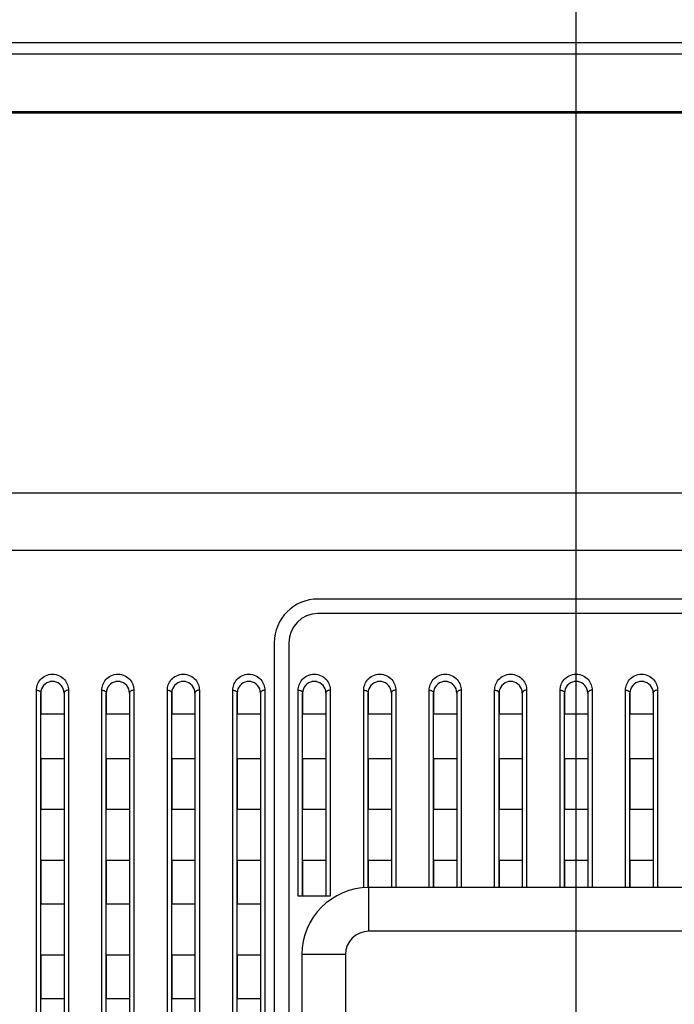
# Model space of a CAD drawing. Header units: millimetres. Extents: x -6054 to 364, y -1866 to 3094.
# Tile 103 of 256: x -4609 to -4564, y 879 to 946. Entities that reach past the tile are written whole.
import ezdxf

# ---------------------------------------------------------------- set-up
doc = ezdxf.new("R2010")
doc.units = ezdxf.units.MM
doc.header["$LTSCALE"] = 65.395
doc.header["$PDSIZE"] = 0.05
doc.layers.get('0').update_dxf_attribs({"linetype": 'CONTINUOUS'})
doc.layers.get('Defpoints').update_dxf_attribs({"linetype": 'CONTINUOUS'})
doc.layers.add('DIM', color=3, linetype='CONTINUOUS')
doc.styles.get("Standard").update_dxf_attribs({"font": 'arial.ttf'})
doc.dimstyles.new('ISO-25', dxfattribs={"dimtxt": 2.5, "dimasz": 2.5, "dimexe": 1.25, "dimexo": 0.625, "dimtad": 1, "dimtxsty": 'STANDARD', "dimcen": 2.5, "dimadec": 0, "dimazin": 0, "dimtfac": 1, "dimtmove": 0, "dimatfit": 3, "dimfxl": 1, "dimarcsym": 0})

# ---------------------------------------------------------------- blocks, each defined once
blk = doc.blocks.new('*D0')
at = {"layer": 'Defpoints', "color": 0}
for p in [(-4193.173, 1041.272), (-4734.98, 936.486), (-4193.173, 628.168)]:
    blk.add_point(p, dxfattribs=at)
at = {"layer": 'DIM', "color": 3, "lineweight": -2}
for p, q in [((-4734.98, 937.111), (-4734.98, 1042.522)), ((-4193.173, 628.793), (-4193.173, 1042.522)), ((-4719.98, 1041.272), (-4208.173, 1041.272))]:
    blk.add_line(p, q, dxfattribs=at)
at = {"layer": 'DIM', "color": 3}
for points in [[(-4719.98, 1043.772), (-4719.98, 1038.772), (-4734.98, 1041.272)], [(-4208.173, 1038.772), (-4208.173, 1043.772), (-4193.173, 1041.272)]]:
    blk.add_solid(points, dxfattribs=at)
at = {"layer": 'DIM', "color": 2, "insert": (-4464.076, 1059.082), "char_height": 20, "attachment_point": 5}
blk.add_mtext('542  [21,331]', dxfattribs=at)
blk = doc.blocks.new('*D16')
at = {"layer": 'Defpoints', "color": 0}
for p in [(-4695.976, 946.484), (-4765.28, 865.648), (-4570.423, 865.648)]:
    blk.add_point(p, dxfattribs=at)
at = {"layer": 'DIM', "color": 3, "lineweight": -2}
for p, q in [((-4696.601, 946.484), (-4766.53, 946.484)), ((-4765.28, 931.484), (-4765.28, 880.648)), ((-4571.048, 865.648), (-4766.53, 865.648)), ((-4765.28, 865.648), (-4765.28, 703.928))]:
    blk.add_line(p, q, dxfattribs=at)
at = {"layer": 'DIM', "color": 3}
for points in [[(-4762.78, 931.484), (-4767.78, 931.484), (-4765.28, 946.484)], [(-4767.78, 880.648), (-4762.78, 880.648), (-4765.28, 865.648)]]:
    blk.add_solid(points, dxfattribs=at)
at = {"layer": 'DIM', "color": 2, "insert": (-4783.09, 777.288), "char_height": 20, "attachment_point": 5, "rotation": 90}
blk.add_mtext('81   [3,183]', dxfattribs=at)
blk = doc.blocks.new('*D7')
at = {"layer": 'Defpoints', "color": 0}
for p in [(-4728.573, 946.484), (-4809.721, 628.168), (-4193.173, 628.168)]:
    blk.add_point(p, dxfattribs=at)
at = {"layer": 'DIM', "color": 3, "lineweight": -2}
for p, q in [((-4729.198, 946.484), (-4810.971, 946.484)), ((-4809.721, 931.484), (-4809.721, 643.168)), ((-4193.798, 628.168), (-4810.971, 628.168))]:
    blk.add_line(p, q, dxfattribs=at)
at = {"layer": 'DIM', "color": 3}
for points in [[(-4807.221, 931.484), (-4812.221, 931.484), (-4809.721, 946.484)], [(-4812.221, 643.168), (-4807.221, 643.168), (-4809.721, 628.168)]]:
    blk.add_solid(points, dxfattribs=at)
at = {"layer": 'DIM', "color": 2, "insert": (-4827.531, 787.326), "char_height": 20, "attachment_point": 5, "rotation": 90}
blk.add_mtext('318  [12,532]', dxfattribs=at)
blk = doc.blocks.new('*D11')
at = {"layer": 'Defpoints', "color": 0}
for p in [(-4734.98, 978.007), (-4734.98, 865.656), (-4570.423, 865.648)]:
    blk.add_point(p, dxfattribs=at)
at = {"layer": 'DIM', "color": 3, "lineweight": -2}
for p, q in [((-4734.98, 866.281), (-4734.98, 979.257)), ((-4570.423, 866.273), (-4570.423, 979.257)), ((-4585.423, 978.007), (-4719.98, 978.007))]:
    blk.add_line(p, q, dxfattribs=at)
at = {"layer": 'DIM', "color": 3}
for points in [[(-4719.98, 980.507), (-4719.98, 975.507), (-4734.98, 978.007)], [(-4585.423, 975.507), (-4585.423, 980.507), (-4570.423, 978.007)]]:
    blk.add_solid(points, dxfattribs=at)
at = {"layer": 'DIM', "color": 2, "insert": (-4652.701, 995.817), "char_height": 20, "attachment_point": 5}
blk.add_mtext('165  [6,479]', dxfattribs=at)
blk = doc.blocks.new('*D12')
at = {"layer": 'Defpoints', "color": 0}
for p in [(-4451.923, 971.719), (-4570.423, 865.648), (-4451.923, 865.648)]:
    blk.add_point(p, dxfattribs=at)
at = {"layer": 'DIM', "color": 3, "lineweight": -2}
for p, q in [((-4570.423, 866.273), (-4570.423, 972.969)), ((-4451.923, 866.273), (-4451.923, 972.969)), ((-4555.423, 971.719), (-4466.923, 971.719)), ((-4451.923, 971.719), (-4284.269, 971.719))]:
    blk.add_line(p, q, dxfattribs=at)
at = {"layer": 'DIM', "color": 3}
for points in [[(-4555.423, 974.219), (-4555.423, 969.219), (-4570.423, 971.719)], [(-4466.923, 969.219), (-4466.923, 974.219), (-4451.923, 971.719)]]:
    blk.add_solid(points, dxfattribs=at)
at = {"layer": 'DIM', "color": 2, "insert": (-4360.559, 989.529), "char_height": 20, "attachment_point": 5}
blk.add_mtext('119  [4,665]', dxfattribs=at)

msp = doc.modelspace()

# ---------------------------------------------------------------- linework, layer by layer
at = {"linetype": 'Continuous'}
for p, q in [((-4727.413, 944.918), (-3058.933, 944.918)), ((-3058.933, 944.121), (-4727.413, 944.121)), ((-3058.933, 940.151), (-4727.413, 940.151)), ((-4686.861, 913.947), (-4546.433, 913.947)), ((-3099.485, 909.984), (-4686.861, 909.984)), ((-4435.673, 906.648), (-4588.173, 906.648)), ((-4435.673, 905.648), (-4588.173, 905.648)), ((-4591.173, 903.648), (-4591.173, 828.398)), ((-4590.173, 903.648), (-4590.173, 828.398)), ((-4607.523, 828.726), (-4607.523, 900.382)), ((-4607.223, 900.184), (-4607.223, 898.734)), ((-4607.223, 900.184), (-4607.223, 898.734)), ((-4607.223, 828.718), (-4607.223, 900.184)), ((-4605.623, 900.184), (-4605.623, 898.734)), ((-4605.623, 900.184), (-4605.623, 898.734)), ((-4605.623, 900.184), (-4605.623, 828.718)), ((-4605.323, 900.382), (-4605.323, 828.726)), ((-4603.023, 828.726), (-4603.023, 900.382)), ((-4602.723, 900.184), (-4602.723, 898.734)), ((-4602.723, 900.184), (-4602.723, 898.734)), ((-4602.723, 828.718), (-4602.723, 900.184)), ((-4601.123, 900.184), (-4601.123, 898.734)), ((-4601.123, 900.184), (-4601.123, 898.734)), ((-4601.123, 900.184), (-4601.123, 828.718)), ((-4600.823, 900.382), (-4600.823, 828.726)), ((-4598.523, 828.726), (-4598.523, 900.382)), ((-4598.223, 900.184), (-4598.223, 898.734)), ((-4598.223, 900.184), (-4598.223, 898.734)), ((-4598.223, 828.718), (-4598.223, 900.184)), ((-4596.623, 900.184), (-4596.623, 898.734)), ((-4596.623, 900.184), (-4596.623, 898.734)), ((-4596.623, 900.184), (-4596.623, 828.718)), ((-4596.323, 900.382), (-4596.323, 828.726)), ((-4594.023, 828.726), (-4594.023, 900.382)), ((-4593.723, 900.184), (-4593.723, 898.734)), ((-4593.723, 900.184), (-4593.723, 898.734)), ((-4593.723, 828.718), (-4593.723, 900.184)), ((-4592.123, 900.184), (-4592.123, 898.734)), ((-4592.123, 900.184), (-4592.123, 898.734)), ((-4592.123, 900.184), (-4592.123, 828.718)), ((-4591.823, 900.382), (-4591.823, 828.726)), ((-4589.523, 886.229), (-4589.523, 900.382)), ((-4589.223, 900.184), (-4589.223, 898.734)), ((-4589.223, 886.229), (-4589.223, 900.184)), ((-4587.623, 900.184), (-4587.623, 898.734)), ((-4587.623, 900.184), (-4587.623, 886.229)), ((-4587.323, 900.382), (-4587.323, 886.229)), ((-4585.023, 886.793), (-4585.023, 900.382)), ((-4584.723, 900.184), (-4584.723, 898.734)), ((-4584.723, 886.807), (-4584.723, 900.184)), ((-4583.123, 900.184), (-4583.123, 898.734)), ((-4583.123, 900.184), (-4583.123, 886.807)), ((-4582.823, 900.382), (-4582.823, 886.807)), ((-4580.523, 886.807), (-4580.523, 900.382)), ((-4580.223, 900.184), (-4580.223, 898.734)), ((-4580.223, 886.807), (-4580.223, 900.184)), ((-4578.623, 900.184), (-4578.623, 898.734)), ((-4578.623, 900.184), (-4578.623, 886.807)), ((-4578.323, 900.382), (-4578.323, 886.807)), ((-4576.023, 886.807), (-4576.023, 900.382)), ((-4575.723, 900.184), (-4575.723, 898.734)), ((-4575.723, 886.807), (-4575.723, 900.184)), ((-4574.123, 900.184), (-4574.123, 898.734)), ((-4574.123, 900.184), (-4574.123, 886.807)), ((-4573.823, 900.382), (-4573.823, 886.807)), ((-4571.523, 886.807), (-4571.523, 900.382)), ((-4571.223, 900.184), (-4571.223, 898.734)), ((-4571.223, 886.807), (-4571.223, 900.184)), ((-4569.623, 900.184), (-4569.623, 898.734)), ((-4569.623, 900.184), (-4569.623, 886.807)), ((-4569.323, 900.382), (-4569.323, 886.807)), ((-4567.023, 886.807), (-4567.023, 900.382)), ((-4566.723, 900.184), (-4566.723, 898.734)), ((-4566.723, 886.807), (-4566.723, 900.184)), ((-4565.123, 900.184), (-4565.123, 898.734)), ((-4565.123, 900.184), (-4565.123, 886.807)), ((-4564.823, 900.382), (-4564.823, 886.807)), ((-4605.623, 898.734), (-4607.223, 898.734)), ((-4605.623, 898.734), (-4607.223, 898.734)), ((-4601.123, 898.734), (-4602.723, 898.734)), ((-4601.123, 898.734), (-4602.723, 898.734)), ((-4596.623, 898.734), (-4598.223, 898.734)), ((-4596.623, 898.734), (-4598.223, 898.734)), ((-4592.123, 898.734), (-4593.723, 898.734)), ((-4592.123, 898.734), (-4593.723, 898.734)), ((-4587.623, 898.734), (-4589.223, 898.734)), ((-4587.623, 898.734), (-4589.223, 898.734)), ((-4583.123, 898.734), (-4584.723, 898.734)), ((-4583.123, 898.734), (-4584.723, 898.734)), ((-4578.623, 898.734), (-4580.223, 898.734)), ((-4578.623, 898.734), (-4580.223, 898.734)), ((-4574.123, 898.734), (-4575.723, 898.734)), ((-4574.123, 898.734), (-4575.723, 898.734)), ((-4569.623, 898.734), (-4571.223, 898.734)), ((-4569.623, 898.734), (-4571.223, 898.734)), ((-4565.123, 898.734), (-4566.723, 898.734)), ((-4565.123, 898.734), (-4566.723, 898.734)), ((-4607.223, 895.668), (-4607.223, 892.168)), ((-4607.223, 895.668), (-4607.223, 892.168)), ((-4605.623, 895.668), (-4607.223, 895.668)), ((-4605.623, 895.668), (-4607.223, 895.668)), ((-4605.623, 895.668), (-4605.623, 892.168)), ((-4605.623, 895.668), (-4605.623, 892.168)), ((-4602.723, 895.668), (-4602.723, 892.168)), ((-4602.723, 895.668), (-4602.723, 892.168)), ((-4601.123, 895.668), (-4602.723, 895.668)), ((-4601.123, 895.668), (-4602.723, 895.668)), ((-4601.123, 895.668), (-4601.123, 892.168)), ((-4601.123, 895.668), (-4601.123, 892.168)), ((-4598.223, 895.668), (-4598.223, 892.168)), ((-4598.223, 895.668), (-4598.223, 892.168)), ((-4596.623, 895.668), (-4598.223, 895.668)), ((-4596.623, 895.668), (-4598.223, 895.668)), ((-4596.623, 895.668), (-4596.623, 892.168)), ((-4596.623, 895.668), (-4596.623, 892.168)), ((-4593.723, 895.668), (-4593.723, 892.168)), ((-4593.723, 895.668), (-4593.723, 892.168)), ((-4592.123, 895.668), (-4593.723, 895.668)), ((-4592.123, 895.668), (-4593.723, 895.668)), ((-4592.123, 895.668), (-4592.123, 892.168)), ((-4592.123, 895.668), (-4592.123, 892.168)), ((-4589.223, 895.668), (-4589.223, 892.168)), ((-4587.623, 895.668), (-4589.223, 895.668)), ((-4587.623, 895.668), (-4589.223, 895.668)), ((-4587.623, 895.668), (-4587.623, 892.168)), ((-4584.723, 895.668), (-4584.723, 892.168)), ((-4583.123, 895.668), (-4584.723, 895.668)), ((-4583.123, 895.668), (-4584.723, 895.668)), ((-4583.123, 895.668), (-4583.123, 892.168)), ((-4580.223, 895.668), (-4580.223, 892.168)), ((-4578.623, 895.668), (-4580.223, 895.668)), ((-4578.623, 895.668), (-4580.223, 895.668)), ((-4578.623, 895.668), (-4578.623, 892.168)), ((-4575.723, 895.668), (-4575.723, 892.168)), ((-4574.123, 895.668), (-4575.723, 895.668)), ((-4574.123, 895.668), (-4575.723, 895.668)), ((-4574.123, 895.668), (-4574.123, 892.168)), ((-4571.223, 895.668), (-4571.223, 892.168)), ((-4569.623, 895.668), (-4571.223, 895.668)), ((-4569.623, 895.668), (-4571.223, 895.668)), ((-4569.623, 895.668), (-4569.623, 892.168)), ((-4566.723, 895.668), (-4566.723, 892.168)), ((-4565.123, 895.668), (-4566.723, 895.668)), ((-4565.123, 895.668), (-4566.723, 895.668)), ((-4565.123, 895.668), (-4565.123, 892.168)), ((-4605.623, 892.168), (-4607.223, 892.168)), ((-4605.623, 892.168), (-4607.223, 892.168)), ((-4601.123, 892.168), (-4602.723, 892.168)), ((-4601.123, 892.168), (-4602.723, 892.168)), ((-4596.623, 892.168), (-4598.223, 892.168)), ((-4596.623, 892.168), (-4598.223, 892.168)), ((-4592.123, 892.168), (-4593.723, 892.168)), ((-4592.123, 892.168), (-4593.723, 892.168)), ((-4587.623, 892.168), (-4589.223, 892.168)), ((-4587.623, 892.168), (-4589.223, 892.168)), ((-4583.123, 892.168), (-4584.723, 892.168)), ((-4583.123, 892.168), (-4584.723, 892.168)), ((-4578.623, 892.168), (-4580.223, 892.168)), ((-4578.623, 892.168), (-4580.223, 892.168)), ((-4574.123, 892.168), (-4575.723, 892.168)), ((-4574.123, 892.168), (-4575.723, 892.168)), ((-4569.623, 892.168), (-4571.223, 892.168)), ((-4569.623, 892.168), (-4571.223, 892.168)), ((-4565.123, 892.168), (-4566.723, 892.168)), ((-4565.123, 892.168), (-4566.723, 892.168)), ((-4607.223, 888.668), (-4607.223, 885.668)), ((-4607.223, 888.668), (-4607.223, 885.668)), ((-4605.623, 888.668), (-4607.223, 888.668)), ((-4605.623, 888.668), (-4607.223, 888.668)), ((-4605.623, 888.668), (-4605.623, 885.668)), ((-4605.623, 888.668), (-4605.623, 885.668)), ((-4602.723, 888.668), (-4602.723, 885.668)), ((-4602.723, 888.668), (-4602.723, 885.668)), ((-4601.123, 888.668), (-4602.723, 888.668)), ((-4601.123, 888.668), (-4602.723, 888.668)), ((-4601.123, 888.668), (-4601.123, 885.668)), ((-4601.123, 888.668), (-4601.123, 885.668)), ((-4598.223, 888.668), (-4598.223, 885.668)), ((-4598.223, 888.668), (-4598.223, 885.668)), ((-4596.623, 888.668), (-4598.223, 888.668)), ((-4596.623, 888.668), (-4598.223, 888.668)), ((-4596.623, 888.668), (-4596.623, 885.668)), ((-4596.623, 888.668), (-4596.623, 885.668)), ((-4593.723, 888.668), (-4593.723, 885.668)), ((-4593.723, 888.668), (-4593.723, 885.668)), ((-4592.123, 888.668), (-4593.723, 888.668)), ((-4592.123, 888.668), (-4593.723, 888.668)), ((-4592.123, 888.668), (-4592.123, 885.668)), ((-4592.123, 888.668), (-4592.123, 885.668)), ((-4589.223, 888.668), (-4589.223, 886.229)), ((-4587.623, 888.668), (-4589.223, 888.668)), ((-4587.623, 888.668), (-4589.223, 888.668)), ((-4587.623, 888.668), (-4587.623, 886.229)), ((-4584.723, 888.668), (-4584.723, 886.807)), ((-4583.123, 888.668), (-4584.723, 888.668)), ((-4583.123, 888.668), (-4584.723, 888.668)), ((-4583.123, 888.668), (-4583.123, 886.807)), ((-4580.223, 888.668), (-4580.223, 886.807)), ((-4578.623, 888.668), (-4580.223, 888.668)), ((-4578.623, 888.668), (-4580.223, 888.668)), ((-4578.623, 888.668), (-4578.623, 886.807)), ((-4575.723, 888.668), (-4575.723, 886.807)), ((-4574.123, 888.668), (-4575.723, 888.668)), ((-4574.123, 888.668), (-4575.723, 888.668)), ((-4574.123, 888.668), (-4574.123, 886.807)), ((-4571.223, 888.668), (-4571.223, 886.807)), ((-4569.623, 888.668), (-4571.223, 888.668)), ((-4569.623, 888.668), (-4571.223, 888.668)), ((-4569.623, 888.668), (-4569.623, 886.807)), ((-4566.723, 888.668), (-4566.723, 886.807)), ((-4565.123, 888.668), (-4566.723, 888.668)), ((-4565.123, 888.668), (-4566.723, 888.668)), ((-4565.123, 888.668), (-4565.123, 886.807)), ((-4587.323, 886.229), (-4589.523, 886.229)), ((-4584.673, 883.807), (-4584.673, 886.807)), ((-4439.173, 886.807), (-4584.673, 886.807)), ((-4605.623, 885.668), (-4607.223, 885.668)), ((-4605.623, 885.668), (-4607.223, 885.668)), ((-4601.123, 885.668), (-4602.723, 885.668)), ((-4601.123, 885.668), (-4602.723, 885.668)), ((-4596.623, 885.668), (-4598.223, 885.668)), ((-4596.623, 885.668), (-4598.223, 885.668)), ((-4592.123, 885.668), (-4593.723, 885.668)), ((-4592.123, 885.668), (-4593.723, 885.668)), ((-4439.173, 883.807), (-4584.673, 883.807)), ((-4607.223, 882.168), (-4607.223, 879.168)), ((-4607.223, 882.168), (-4607.223, 879.168)), ((-4605.623, 882.168), (-4607.223, 882.168)), ((-4605.623, 882.168), (-4607.223, 882.168)), ((-4605.623, 882.168), (-4605.623, 879.168)), ((-4605.623, 882.168), (-4605.623, 879.168)), ((-4602.723, 882.168), (-4602.723, 879.168)), ((-4602.723, 882.168), (-4602.723, 879.168)), ((-4601.123, 882.168), (-4602.723, 882.168)), ((-4601.123, 882.168), (-4602.723, 882.168)), ((-4601.123, 882.168), (-4601.123, 879.168)), ((-4601.123, 882.168), (-4601.123, 879.168)), ((-4598.223, 882.168), (-4598.223, 879.168)), ((-4598.223, 882.168), (-4598.223, 879.168)), ((-4596.623, 882.168), (-4598.223, 882.168)), ((-4596.623, 882.168), (-4598.223, 882.168)), ((-4596.623, 882.168), (-4596.623, 879.168)), ((-4596.623, 882.168), (-4596.623, 879.168)), ((-4593.723, 882.168), (-4593.723, 879.168)), ((-4593.723, 882.168), (-4593.723, 879.168)), ((-4592.123, 882.168), (-4593.723, 882.168)), ((-4592.123, 882.168), (-4593.723, 882.168)), ((-4592.123, 882.168), (-4592.123, 879.168)), ((-4592.123, 882.168), (-4592.123, 879.168)), ((-4589.282, 882.198), (-4589.282, 877.794)), ((-4586.282, 882.198), (-4589.282, 882.198)), ((-4586.282, 882.198), (-4586.282, 871.786)), ((-4605.623, 879.168), (-4607.223, 879.168)), ((-4605.623, 879.168), (-4607.223, 879.168)), ((-4601.123, 879.168), (-4602.723, 879.168)), ((-4601.123, 879.168), (-4602.723, 879.168)), ((-4596.623, 879.168), (-4598.223, 879.168)), ((-4596.623, 879.168), (-4598.223, 879.168)), ((-4592.123, 879.168), (-4593.723, 879.168)), ((-4592.123, 879.168), (-4593.723, 879.168))]:
    msp.add_line(p, q, dxfattribs=at)
msp.add_line((-4734.98, 940.078), (-3893.18, 940.078))
for centre, radius, start, end in [((-4588.173, 903.648), 3, 90, 180), ((-4588.173, 903.648), 2, 90, 180), ((-4606.423, 900.184), 0.8, 98.00571, 180), ((-4606.423, 900.184), 0.8, 98.00697, 100.40127), ((-4606.423, 900.184), 0.8, 98.00697, 100.40127), ((-4606.423, 900.182), 0.802, 92.67353, 98.00676), ((-4606.423, 900.182), 0.802, 92.67345, 98.00676), ((-4606.423, 900.182), 0.802, 92.67345, 98.00676), ((-4606.423, 900.186), 0.798, 87.34328, 92.66704), ((-4606.423, 900.186), 0.798, 87.34328, 92.66704), ((-4606.423, 900.186), 0.798, 87.34317, 92.66715), ((-4606.423, 900.182), 0.802, 81.99243, 87.33724), ((-4606.423, 900.182), 0.802, 81.99258, 87.33756), ((-4606.423, 900.182), 0.802, 81.99258, 87.33756), ((-4606.423, 900.184), 0.8, 0, 81.99444), ((-4606.423, 900.184), 0.8, 79.5496, 81.99314), ((-4606.423, 900.184), 0.8, 79.5496, 81.99314), ((-4601.923, 900.184), 0.8, 98.00571, 180), ((-4601.923, 900.184), 0.8, 98.00697, 100.40127), ((-4601.923, 900.184), 0.8, 98.00697, 100.40127), ((-4601.923, 900.182), 0.802, 92.67353, 98.00676), ((-4601.923, 900.182), 0.802, 92.67345, 98.00676), ((-4601.923, 900.182), 0.802, 92.67345, 98.00676), ((-4601.923, 900.186), 0.798, 87.34328, 92.66704), ((-4601.923, 900.186), 0.798, 87.34328, 92.66704), ((-4601.923, 900.186), 0.798, 87.34317, 92.66715), ((-4601.923, 900.182), 0.802, 81.99243, 87.33724), ((-4601.923, 900.182), 0.802, 81.99258, 87.33756), ((-4601.923, 900.182), 0.802, 81.99258, 87.33756), ((-4601.923, 900.184), 0.8, 0, 81.99444), ((-4601.923, 900.184), 0.8, 79.5496, 81.99314), ((-4601.923, 900.184), 0.8, 79.5496, 81.99314), ((-4597.423, 900.184), 0.8, 98.00571, 180), ((-4597.423, 900.184), 0.8, 98.00697, 100.40127), ((-4597.423, 900.184), 0.8, 98.00697, 100.40127), ((-4597.423, 900.182), 0.802, 92.67353, 98.00676), ((-4597.423, 900.182), 0.802, 92.67345, 98.00676), ((-4597.423, 900.182), 0.802, 92.67345, 98.00676), ((-4597.423, 900.186), 0.798, 87.34328, 92.66704), ((-4597.423, 900.186), 0.798, 87.34328, 92.66704), ((-4597.423, 900.186), 0.798, 87.34317, 92.66715), ((-4597.423, 900.182), 0.802, 81.99243, 87.33724), ((-4597.423, 900.182), 0.802, 81.99258, 87.33756), ((-4597.423, 900.182), 0.802, 81.99258, 87.33756), ((-4597.423, 900.184), 0.8, 0, 81.99444), ((-4597.423, 900.184), 0.8, 79.5496, 81.99314), ((-4597.423, 900.184), 0.8, 79.5496, 81.99314), ((-4592.923, 900.184), 0.8, 98.00571, 180), ((-4592.923, 900.184), 0.8, 98.00697, 100.40127), ((-4592.923, 900.184), 0.8, 98.00697, 100.40127), ((-4592.923, 900.182), 0.802, 92.67353, 98.00676), ((-4592.923, 900.182), 0.802, 92.67345, 98.00676), ((-4592.923, 900.182), 0.802, 92.67345, 98.00676), ((-4592.923, 900.186), 0.798, 87.34328, 92.66704), ((-4592.923, 900.186), 0.798, 87.34328, 92.66704), ((-4592.923, 900.186), 0.798, 87.34317, 92.66715), ((-4592.923, 900.182), 0.802, 81.99243, 87.33724), ((-4592.923, 900.182), 0.802, 81.99258, 87.33756), ((-4592.923, 900.182), 0.802, 81.99258, 87.33756), ((-4592.923, 900.184), 0.8, 0, 81.99444), ((-4592.923, 900.184), 0.8, 79.5496, 81.99314), ((-4592.923, 900.184), 0.8, 79.5496, 81.99314), ((-4588.423, 900.184), 0.8, 98.00571, 180), ((-4588.423, 900.184), 0.8, 98.00697, 100.40127), ((-4588.423, 900.184), 0.8, 98.00697, 100.40127), ((-4588.423, 900.182), 0.802, 92.67353, 98.00676), ((-4588.423, 900.182), 0.802, 92.67345, 98.00676), ((-4588.423, 900.186), 0.798, 87.34328, 92.66704), ((-4588.423, 900.186), 0.798, 87.34317, 92.66715), ((-4588.423, 900.182), 0.802, 81.99243, 87.33724), ((-4588.423, 900.182), 0.802, 81.99258, 87.33756), ((-4588.423, 900.184), 0.8, 0, 81.99444), ((-4588.423, 900.184), 0.8, 79.5496, 81.99314), ((-4588.423, 900.184), 0.8, 79.5496, 81.99314), ((-4583.923, 900.184), 0.8, 98.00571, 180), ((-4583.923, 900.184), 0.8, 98.00697, 100.40127), ((-4583.923, 900.184), 0.8, 98.00697, 100.40127), ((-4583.923, 900.182), 0.802, 92.67353, 98.00676), ((-4583.923, 900.182), 0.802, 92.67345, 98.00676), ((-4583.923, 900.186), 0.798, 87.34328, 92.66704), ((-4583.923, 900.186), 0.798, 87.34317, 92.66715), ((-4583.923, 900.182), 0.802, 81.99243, 87.33724), ((-4583.923, 900.182), 0.802, 81.99258, 87.33756), ((-4583.923, 900.184), 0.8, 0, 81.99444), ((-4583.923, 900.184), 0.8, 79.5496, 81.99314), ((-4583.923, 900.184), 0.8, 79.5496, 81.99314), ((-4579.423, 900.184), 0.8, 98.00571, 180), ((-4579.423, 900.184), 0.8, 98.00697, 100.40127), ((-4579.423, 900.184), 0.8, 98.00697, 100.40127), ((-4579.423, 900.182), 0.802, 92.67353, 98.00676), ((-4579.423, 900.182), 0.802, 92.67345, 98.00676), ((-4579.423, 900.186), 0.798, 87.34328, 92.66704), ((-4579.423, 900.186), 0.798, 87.34317, 92.66715), ((-4579.423, 900.182), 0.802, 81.99243, 87.33724), ((-4579.423, 900.182), 0.802, 81.99258, 87.33756), ((-4579.423, 900.184), 0.8, 0, 81.99444), ((-4579.423, 900.184), 0.8, 79.5496, 81.99314), ((-4579.423, 900.184), 0.8, 79.5496, 81.99314), ((-4574.923, 900.184), 0.8, 98.00571, 180), ((-4574.923, 900.184), 0.8, 98.00697, 100.40127), ((-4574.923, 900.184), 0.8, 98.00697, 100.40127), ((-4574.923, 900.182), 0.802, 92.67353, 98.00676), ((-4574.923, 900.182), 0.802, 92.67345, 98.00676), ((-4574.923, 900.186), 0.798, 87.34328, 92.66704), ((-4574.923, 900.186), 0.798, 87.34317, 92.66715), ((-4574.923, 900.182), 0.802, 81.99243, 87.33724), ((-4574.923, 900.182), 0.802, 81.99258, 87.33756), ((-4574.923, 900.184), 0.8, 0, 81.99444), ((-4574.923, 900.184), 0.8, 79.5496, 81.99314), ((-4574.923, 900.184), 0.8, 79.5496, 81.99314), ((-4570.423, 900.184), 0.8, 98.00571, 180), ((-4570.423, 900.184), 0.8, 98.00697, 100.40127), ((-4570.423, 900.184), 0.8, 98.00697, 100.40127), ((-4570.423, 900.182), 0.802, 92.67353, 98.00676), ((-4570.423, 900.182), 0.802, 92.67345, 98.00676), ((-4570.423, 900.186), 0.798, 87.34328, 92.66704), ((-4570.423, 900.186), 0.798, 87.34317, 92.66715), ((-4570.423, 900.182), 0.802, 81.99243, 87.33724), ((-4570.423, 900.182), 0.802, 81.99258, 87.33756), ((-4570.423, 900.184), 0.8, 0, 81.99444), ((-4570.423, 900.184), 0.8, 79.5496, 81.99314), ((-4570.423, 900.184), 0.8, 79.5496, 81.99314), ((-4565.923, 900.184), 0.8, 98.00571, 180), ((-4565.923, 900.184), 0.8, 98.00697, 100.40127), ((-4565.923, 900.184), 0.8, 98.00697, 100.40127), ((-4565.923, 900.182), 0.802, 92.67353, 98.00676), ((-4565.923, 900.182), 0.802, 92.67345, 98.00676), ((-4565.923, 900.186), 0.798, 87.34328, 92.66704), ((-4565.923, 900.186), 0.798, 87.34317, 92.66715), ((-4565.923, 900.182), 0.802, 81.99243, 87.33724), ((-4565.923, 900.182), 0.802, 81.99258, 87.33756), ((-4565.923, 900.184), 0.8, 0, 81.99444), ((-4565.923, 900.184), 0.8, 79.5496, 81.99314), ((-4565.923, 900.184), 0.8, 79.5496, 81.99314), ((-4606.423, 900.184), 0.8, 176.37735, 179.99968), ((-4606.423, 900.184), 0.8, 176.37735, 179.99968), ((-4606.423, 900.184), 0.8, 0.00033, 3.66432), ((-4606.423, 900.184), 0.8, 0.00033, 3.66432), ((-4601.923, 900.184), 0.8, 176.37735, 179.99968), ((-4601.923, 900.184), 0.8, 176.37735, 179.99968), ((-4601.923, 900.184), 0.8, 0.00033, 3.66432), ((-4601.923, 900.184), 0.8, 0.00033, 3.66432), ((-4597.423, 900.184), 0.8, 176.37735, 179.99968), ((-4597.423, 900.184), 0.8, 176.37735, 179.99968), ((-4597.423, 900.184), 0.8, 0.00033, 3.66432), ((-4597.423, 900.184), 0.8, 0.00033, 3.66432), ((-4592.923, 900.184), 0.8, 176.37735, 179.99968), ((-4592.923, 900.184), 0.8, 176.37735, 179.99968), ((-4592.923, 900.184), 0.8, 0.00033, 3.66432), ((-4592.923, 900.184), 0.8, 0.00033, 3.66432), ((-4588.423, 900.184), 0.8, 176.37735, 179.99968), ((-4588.423, 900.184), 0.8, 176.37735, 179.99968), ((-4588.423, 900.184), 0.8, 0.00033, 3.66432), ((-4588.423, 900.184), 0.8, 0.00033, 3.66432), ((-4583.923, 900.184), 0.8, 176.37735, 179.99968), ((-4583.923, 900.184), 0.8, 176.37735, 179.99968), ((-4583.923, 900.184), 0.8, 0.00033, 3.66432), ((-4583.923, 900.184), 0.8, 0.00033, 3.66432), ((-4579.423, 900.184), 0.8, 176.37735, 179.99968), ((-4579.423, 900.184), 0.8, 176.37735, 179.99968), ((-4579.423, 900.184), 0.8, 0.00033, 3.66432), ((-4579.423, 900.184), 0.8, 0.00033, 3.66432), ((-4574.923, 900.184), 0.8, 176.37735, 179.99968), ((-4574.923, 900.184), 0.8, 176.37735, 179.99968), ((-4574.923, 900.184), 0.8, 0.00033, 3.66432), ((-4574.923, 900.184), 0.8, 0.00033, 3.66432), ((-4570.423, 900.184), 0.8, 176.37735, 179.99968), ((-4570.423, 900.184), 0.8, 176.37735, 179.99968), ((-4570.423, 900.184), 0.8, 0.00033, 3.66432), ((-4570.423, 900.184), 0.8, 0.00033, 3.66432), ((-4565.923, 900.184), 0.8, 176.37735, 179.99968), ((-4565.923, 900.184), 0.8, 176.37735, 179.99968), ((-4565.923, 900.184), 0.8, 0.00033, 3.66432), ((-4565.923, 900.184), 0.8, 0.00033, 3.66432), ((-4584.673, 882.198), 4.609, 90, 180), ((-4584.673, 882.198), 1.609, 90, 180)]:
    msp.add_arc(centre, radius, start, end, dxfattribs=at)
for points, knots in [([(-4607.523, 900.382), (-4607.523, 900.51), (-4607.477, 900.773), (-4607.266, 901.134), (-4606.903, 901.413), (-4606.423, 901.524), (-4605.943, 901.413), (-4605.58, 901.134), (-4605.369, 900.773), (-4605.323, 900.51), (-4605.323, 900.382)], [0, 0, 0, 0, 0.111203, 0.227903, 0.356731, 0.49999, 0.643254, 0.77209, 0.888795, 1, 1, 1, 1]), ([(-4603.023, 900.382), (-4603.023, 900.51), (-4602.977, 900.773), (-4602.766, 901.134), (-4602.403, 901.413), (-4601.923, 901.524), (-4601.443, 901.413), (-4601.08, 901.134), (-4600.869, 900.773), (-4600.823, 900.51), (-4600.823, 900.382)], [0, 0, 0, 0, 0.111203, 0.227903, 0.356731, 0.49999, 0.643254, 0.77209, 0.888795, 1, 1, 1, 1]), ([(-4598.523, 900.382), (-4598.523, 900.51), (-4598.477, 900.773), (-4598.266, 901.134), (-4597.903, 901.413), (-4597.423, 901.524), (-4596.943, 901.413), (-4596.58, 901.134), (-4596.369, 900.773), (-4596.323, 900.51), (-4596.323, 900.382)], [0, 0, 0, 0, 0.111203, 0.227903, 0.356731, 0.49999, 0.643254, 0.77209, 0.888795, 1, 1, 1, 1]), ([(-4594.023, 900.382), (-4594.023, 900.51), (-4593.977, 900.773), (-4593.766, 901.134), (-4593.403, 901.413), (-4592.923, 901.524), (-4592.443, 901.413), (-4592.08, 901.134), (-4591.869, 900.773), (-4591.823, 900.51), (-4591.823, 900.382)], [0, 0, 0, 0, 0.111203, 0.227903, 0.356731, 0.49999, 0.643254, 0.77209, 0.888795, 1, 1, 1, 1]), ([(-4589.523, 900.382), (-4589.523, 900.51), (-4589.477, 900.773), (-4589.266, 901.134), (-4588.903, 901.413), (-4588.423, 901.524), (-4587.943, 901.413), (-4587.58, 901.134), (-4587.369, 900.773), (-4587.323, 900.51), (-4587.323, 900.382)], [0, 0, 0, 0, 0.111203, 0.227903, 0.356731, 0.49999, 0.643254, 0.77209, 0.888795, 1, 1, 1, 1]), ([(-4585.023, 900.382), (-4585.023, 900.51), (-4584.977, 900.773), (-4584.766, 901.134), (-4584.403, 901.413), (-4583.923, 901.524), (-4583.443, 901.413), (-4583.08, 901.134), (-4582.869, 900.773), (-4582.823, 900.51), (-4582.823, 900.382)], [0, 0, 0, 0, 0.111203, 0.227903, 0.356731, 0.49999, 0.643254, 0.77209, 0.888795, 1, 1, 1, 1]), ([(-4580.523, 900.382), (-4580.523, 900.51), (-4580.477, 900.773), (-4580.266, 901.134), (-4579.903, 901.413), (-4579.423, 901.524), (-4578.943, 901.413), (-4578.58, 901.134), (-4578.369, 900.773), (-4578.323, 900.51), (-4578.323, 900.382)], [0, 0, 0, 0, 0.111203, 0.227903, 0.356731, 0.49999, 0.643254, 0.77209, 0.888795, 1, 1, 1, 1]), ([(-4576.023, 900.382), (-4576.023, 900.51), (-4575.977, 900.773), (-4575.766, 901.134), (-4575.403, 901.413), (-4574.923, 901.524), (-4574.443, 901.413), (-4574.08, 901.134), (-4573.869, 900.773), (-4573.823, 900.51), (-4573.823, 900.382)], [0, 0, 0, 0, 0.111203, 0.227903, 0.356731, 0.49999, 0.643254, 0.77209, 0.888795, 1, 1, 1, 1]), ([(-4571.523, 900.382), (-4571.523, 900.51), (-4571.477, 900.773), (-4571.266, 901.134), (-4570.903, 901.413), (-4570.423, 901.524), (-4569.943, 901.413), (-4569.58, 901.134), (-4569.369, 900.773), (-4569.323, 900.51), (-4569.323, 900.382)], [0, 0, 0, 0, 0.111203, 0.227903, 0.356731, 0.49999, 0.643254, 0.77209, 0.888795, 1, 1, 1, 1]), ([(-4567.023, 900.382), (-4567.023, 900.51), (-4566.977, 900.773), (-4566.766, 901.134), (-4566.403, 901.413), (-4565.923, 901.524), (-4565.443, 901.413), (-4565.08, 901.134), (-4564.869, 900.773), (-4564.823, 900.51), (-4564.823, 900.382)], [0, 0, 0, 0, 0.111203, 0.227903, 0.356731, 0.49999, 0.643254, 0.77209, 0.888795, 1, 1, 1, 1]), ([(-4607.523, 900.382), (-4607.485, 900.382), (-4607.41, 900.373), (-4607.312, 900.332), (-4607.242, 900.268), (-4607.223, 900.21), (-4607.223, 900.184)], [0, 0, 0, 0, 0.294415, 0.565058, 0.797973, 1, 1, 1, 1]), ([(-4605.323, 900.382), (-4605.362, 900.382), (-4605.436, 900.373), (-4605.534, 900.332), (-4605.604, 900.268), (-4605.623, 900.21), (-4605.623, 900.184)], [0, 0, 0, 0, 0.294415, 0.565058, 0.797973, 1, 1, 1, 1]), ([(-4603.023, 900.382), (-4602.985, 900.382), (-4602.91, 900.373), (-4602.812, 900.332), (-4602.742, 900.268), (-4602.723, 900.21), (-4602.723, 900.184)], [0, 0, 0, 0, 0.294415, 0.565058, 0.797973, 1, 1, 1, 1]), ([(-4600.823, 900.382), (-4600.862, 900.382), (-4600.936, 900.373), (-4601.034, 900.332), (-4601.104, 900.268), (-4601.123, 900.21), (-4601.123, 900.184)], [0, 0, 0, 0, 0.294415, 0.565058, 0.797973, 1, 1, 1, 1]), ([(-4598.523, 900.382), (-4598.485, 900.382), (-4598.41, 900.373), (-4598.312, 900.332), (-4598.242, 900.268), (-4598.223, 900.21), (-4598.223, 900.184)], [0, 0, 0, 0, 0.294415, 0.565058, 0.797973, 1, 1, 1, 1]), ([(-4596.323, 900.382), (-4596.362, 900.382), (-4596.436, 900.373), (-4596.534, 900.332), (-4596.604, 900.268), (-4596.623, 900.21), (-4596.623, 900.184)], [0, 0, 0, 0, 0.294415, 0.565058, 0.797973, 1, 1, 1, 1]), ([(-4594.023, 900.382), (-4593.985, 900.382), (-4593.91, 900.373), (-4593.812, 900.332), (-4593.742, 900.268), (-4593.723, 900.21), (-4593.723, 900.184)], [0, 0, 0, 0, 0.294415, 0.565058, 0.797973, 1, 1, 1, 1]), ([(-4591.823, 900.382), (-4591.862, 900.382), (-4591.936, 900.373), (-4592.034, 900.332), (-4592.104, 900.268), (-4592.123, 900.21), (-4592.123, 900.184)], [0, 0, 0, 0, 0.294415, 0.565058, 0.797973, 1, 1, 1, 1]), ([(-4589.523, 900.382), (-4589.485, 900.382), (-4589.41, 900.373), (-4589.312, 900.332), (-4589.242, 900.268), (-4589.223, 900.21), (-4589.223, 900.184)], [0, 0, 0, 0, 0.294415, 0.565058, 0.797973, 1, 1, 1, 1]), ([(-4587.323, 900.382), (-4587.362, 900.382), (-4587.436, 900.373), (-4587.534, 900.332), (-4587.604, 900.268), (-4587.623, 900.21), (-4587.623, 900.184)], [0, 0, 0, 0, 0.294415, 0.565058, 0.797973, 1, 1, 1, 1]), ([(-4585.023, 900.382), (-4584.985, 900.382), (-4584.91, 900.373), (-4584.812, 900.332), (-4584.742, 900.268), (-4584.723, 900.21), (-4584.723, 900.184)], [0, 0, 0, 0, 0.294415, 0.565058, 0.797973, 1, 1, 1, 1]), ([(-4582.823, 900.382), (-4582.862, 900.382), (-4582.936, 900.373), (-4583.034, 900.332), (-4583.104, 900.268), (-4583.123, 900.21), (-4583.123, 900.184)], [0, 0, 0, 0, 0.294415, 0.565058, 0.797973, 1, 1, 1, 1]), ([(-4580.523, 900.382), (-4580.485, 900.382), (-4580.41, 900.373), (-4580.312, 900.332), (-4580.242, 900.268), (-4580.223, 900.21), (-4580.223, 900.184)], [0, 0, 0, 0, 0.294415, 0.565058, 0.797973, 1, 1, 1, 1]), ([(-4578.323, 900.382), (-4578.362, 900.382), (-4578.436, 900.373), (-4578.534, 900.332), (-4578.604, 900.268), (-4578.623, 900.21), (-4578.623, 900.184)], [0, 0, 0, 0, 0.294415, 0.565058, 0.797973, 1, 1, 1, 1]), ([(-4576.023, 900.382), (-4575.985, 900.382), (-4575.91, 900.373), (-4575.812, 900.332), (-4575.742, 900.268), (-4575.723, 900.21), (-4575.723, 900.184)], [0, 0, 0, 0, 0.294415, 0.565058, 0.797973, 1, 1, 1, 1]), ([(-4573.823, 900.382), (-4573.862, 900.382), (-4573.936, 900.373), (-4574.034, 900.332), (-4574.104, 900.268), (-4574.123, 900.21), (-4574.123, 900.184)], [0, 0, 0, 0, 0.294415, 0.565058, 0.797973, 1, 1, 1, 1]), ([(-4571.523, 900.382), (-4571.485, 900.382), (-4571.41, 900.373), (-4571.312, 900.332), (-4571.242, 900.268), (-4571.223, 900.21), (-4571.223, 900.184)], [0, 0, 0, 0, 0.294415, 0.565058, 0.797973, 1, 1, 1, 1]), ([(-4569.323, 900.382), (-4569.362, 900.382), (-4569.436, 900.373), (-4569.534, 900.332), (-4569.604, 900.268), (-4569.623, 900.21), (-4569.623, 900.184)], [0, 0, 0, 0, 0.294415, 0.565058, 0.797973, 1, 1, 1, 1]), ([(-4567.023, 900.382), (-4566.985, 900.382), (-4566.91, 900.373), (-4566.812, 900.332), (-4566.742, 900.268), (-4566.723, 900.21), (-4566.723, 900.184)], [0, 0, 0, 0, 0.294415, 0.565058, 0.797973, 1, 1, 1, 1]), ([(-4564.823, 900.382), (-4564.862, 900.382), (-4564.936, 900.373), (-4565.034, 900.332), (-4565.104, 900.268), (-4565.123, 900.21), (-4565.123, 900.184)], [0, 0, 0, 0, 0.294415, 0.565058, 0.797973, 1, 1, 1, 1])]:
    msp.add_open_spline(points, degree=3, knots=knots, dxfattribs=at)

# ---------------------------------------------------------------- dimensions: what is measured, and where the dimension line sits
at = {"layer": 'DIM'}
for base, p1, p2, picture, middle in [((-4193.173, 1041.272), (-4734.98, 936.486), (-4193.173, 628.168), '*D0', (-4464.076, 1059.082)), ((-4734.98, 978.007), (-4570.423, 865.648), (-4734.98, 865.656), '*D11', (-4652.701, 995.817))]:
    dim = msp.add_linear_dim(base=base, p1=p1, p2=p2, text='<> []', dimstyle='ISO-25', override={"dimtxt": 20, "dimasz": 15, "dimgap": 5, "dimdec": 0, "dimclrd": 3, "dimclre": 3, "dimclrt": 2, "dimadec": 1, "dimtp": 0.3, "dimtm": 0.3, "dimtofl": 0}, dxfattribs=at)
    dim.commit()
    dim.dimension.update_dxf_attribs({"geometry": picture, "text_midpoint": middle})
dim = msp.add_linear_dim(base=(-4451.923127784, 971.71865791), p1=(-4570.423127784, 865.647572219), p2=(-4451.923127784, 865.647572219), text='<> []', dimstyle='ISO-25', override={"dimtxt": 20, "dimasz": 15, "dimgap": 5, "dimdec": 0, "dimclrd": 3, "dimclre": 3, "dimclrt": 2, "dimadec": 1, "dimtp": 0.3, "dimtm": 0.3, "dimtofl": 0}, dxfattribs=at)
dim.commit()
dim.dimension.update_dxf_attribs({"geometry": '*D12', "text_midpoint": (-4360.558871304, 971.71865791), "dimtype": 160})
dim = msp.add_linear_dim(base=(-4809.721, 628.168), p1=(-4728.573, 946.484), p2=(-4193.173, 628.168), angle=90, text='<> []', dimstyle='ISO-25', override={"dimtxt": 20, "dimasz": 15, "dimgap": 5, "dimdec": 0, "dimclrd": 3, "dimclre": 3, "dimclrt": 2, "dimadec": 1, "dimtp": 0.3, "dimtm": 0.3, "dimtofl": 0}, dxfattribs=at)
dim.commit()
dim.dimension.update_dxf_attribs({"geometry": '*D7', "text_midpoint": (-4809.721, 787.326), "dimtype": 160})
dim = msp.add_linear_dim(base=(-4765.28, 865.648), p1=(-4695.976, 946.484), p2=(-4570.423, 865.648), angle=90, text='<>  []', dimstyle='ISO-25', override={"dimtxt": 20, "dimasz": 15, "dimgap": 5, "dimdec": 0, "dimclrd": 3, "dimclre": 3, "dimclrt": 2, "dimadec": 1, "dimtp": 0.3, "dimtm": 0.3, "dimtofl": 0}, dxfattribs=at)
dim.commit()
dim.dimension.update_dxf_attribs({"geometry": '*D16', "text_midpoint": (-4783.09, 777.288)})

doc.saveas('drawing.dxf')
